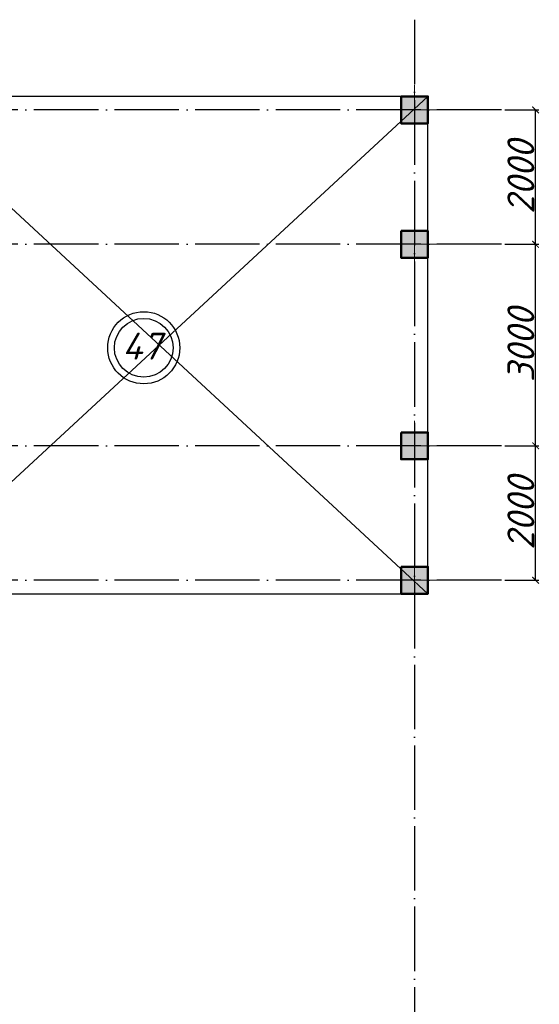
# Model space of a CAD drawing. Header units: millimetres. Extents: x 1112040 to 6903494, y -332921 to -150905.
# Tile 54 of 150: x 1561963 to 1569700, y -223034 to -208379. Entities that reach past the tile are written whole.
import ezdxf

# ---------------------------------------------------------------- set-up
doc = ezdxf.new("R2010")
doc.units = ezdxf.units.MM
doc.linetypes.add('ACAD_ISO04W100', pattern=[30, 24, -3, 0, -3])
doc.layers.add('kolonn', color=7, linetype='Continuous')
doc.layers.add('os', color=253, linetype='Continuous')
doc.styles.get("Standard").update_dxf_attribs({"font": 'isocpeui.ttf'})
doc.dimstyles.new('ISO-25', dxfattribs={"dimtxt": 400, "dimasz": 100, "dimexe": 50, "dimexo": 50, "dimgap": 20, "dimtad": 1, "dimdec": 0, "dimtxsty": 'Standard', "dimblk": 'ARCHTICK', "dimcen": 20, "dimclrd": 1, "dimclre": 1, "dimadec": 0, "dimazin": 0, "dimtfac": 1, "dimtdec": 0, "dimtmove": 0, "dimatfit": 3, "dimldrblk": 'ARCHTICK', "dimfxl": 1, "dimarcsym": 0})

# ---------------------------------------------------------------- blocks, each defined once
blk = doc.blocks.new('ghsdd')
at = {"ltscale": 50}
h = blk.add_hatch(color=256, dxfattribs=at)
h.paths.add_polyline_path([(0, 200), (-200, 200), (-200, 0), (0, 0)])
h.paths.add_polyline_path([(200, 0), (200, 200), (0, 200), (0, 0)])
h.paths.add_polyline_path([(0, 0), (-200, 0), (-200, -200), (0, -200)])
h.paths.add_polyline_path([(0, 0), (0, -200), (200, -200), (200, 0)])
at = {"lineweight": 0}
for p, q in [((0, -374), (0, 374)), ((-374, 0), (374, 0))]:
    blk.add_line(p, q, dxfattribs=at)
at = {"lineweight": 50, "ltscale": 50}
blk.add_lwpolyline([(200, 200), (200, -200), (-200, -200), (-200, 200), (200, 200)], dxfattribs=at)
blk = doc.blocks.new('_ArchTick')
at = {"color": 0, "linetype": 'ByBlock', "const_width": 0.15}
blk.add_lwpolyline([(-0.5, -0.5), (0.5, 0.5)], dxfattribs=at)
blk = doc.blocks.new('*D2754')
at = {"color": 1, "lineweight": -2, "transparency": 16777216}
for p, q in [((1569185, -214722), (1569695, -214722)), ((1569645, -216722), (1569645, -214722)), ((1569185, -216722), (1569695, -216722))]:
    blk.add_line(p, q, dxfattribs=at)
at = {"color": 1, "lineweight": -2, "transparency": 16777216, "xscale": 100, "yscale": 100, "zscale": 100}
for p, rotation in [((1569645, -214722), 90), ((1569645, -216722), 270)]:
    blk.add_blockref('_ArchTick', p, dxfattribs=dict(at, rotation=rotation))
at = {"color": 0, "transparency": 16777216, "insert": (1569425, -215722), "char_height": 400, "attachment_point": 5, "rotation": 90}
blk.add_mtext('2000', dxfattribs=at)
blk = doc.blocks.new('*D2755')
at = {"color": 1, "lineweight": -2, "transparency": 16777216}
for p, q in [((1569185, -211722), (1569695, -211722)), ((1569645, -214722), (1569645, -211722)), ((1569185, -214722), (1569695, -214722))]:
    blk.add_line(p, q, dxfattribs=at)
at = {"color": 1, "lineweight": -2, "transparency": 16777216, "xscale": 100, "yscale": 100, "zscale": 100}
for p, rotation in [((1569645, -211722), 90), ((1569645, -214722), 270)]:
    blk.add_blockref('_ArchTick', p, dxfattribs=dict(at, rotation=rotation))
at = {"color": 0, "transparency": 16777216, "insert": (1569425, -213222), "char_height": 400, "attachment_point": 5, "rotation": 90}
blk.add_mtext('3000', dxfattribs=at)
blk = doc.blocks.new('*D2756')
at = {"color": 1, "lineweight": -2, "transparency": 16777216}
for p, q in [((1569185, -209722), (1569695, -209722)), ((1569645, -211722), (1569645, -209722)), ((1569185, -211722), (1569695, -211722))]:
    blk.add_line(p, q, dxfattribs=at)
at = {"color": 1, "lineweight": -2, "transparency": 16777216, "xscale": 100, "yscale": 100, "zscale": 100}
for p, rotation in [((1569645, -209722), 90), ((1569645, -211722), 270)]:
    blk.add_blockref('_ArchTick', p, dxfattribs=dict(at, rotation=rotation))
at = {"color": 0, "transparency": 16777216, "insert": (1569425, -210722), "char_height": 400, "attachment_point": 5, "rotation": 90}
blk.add_mtext('2000', dxfattribs=at)
blk = doc.blocks.new('swww222s')
at = {"color": 1}
for radius in [537, 437]:
    blk.add_circle((34035, -33798), radius, dxfattribs=at)
blk.add_text('47', height=400, dxfattribs=at).set_placement((33715, -33974))

msp = doc.modelspace()

# ---------------------------------------------------------------- linework, layer by layer
at = {"color": 1}
for p, q in [((1560041.8, -216921.9), (1568041.8, -209521.9)), ((1568041.8, -216921.9), (1560041.8, -209521.9))]:
    msp.add_line(p, q, dxfattribs=at)
msp.add_lwpolyline([(1560041.8, -216921.9), (1568041.8, -216921.9), (1568041.8, -209521.9), (1560041.8, -209521.9)], dxfattribs=at)
at = {"layer": 'os', "linetype": 'ACAD_ISO04W100', "ltscale": 40}
for p, q in [((1567841.8, -208378.9), (1567841.8, -226089.4)), ((1569135.1, -209721.9), (1484191.9, -209721.9)), ((1569135.1, -211721.9), (1484191.9, -211721.9)), ((1569135.1, -214721.9), (1484191.9, -214721.9)), ((1569135.1, -216721.9), (1484191.9, -216721.9))]:
    msp.add_line(p, q, dxfattribs=at)

# ---------------------------------------------------------------- block references
msp.add_blockref('swww222s', (1529775.5, -179463.8))
at = {"layer": 'kolonn', "xscale": -1}
for p in [(1567841.8, -209721.9), (1567841.8, -211721.9), (1567841.8, -214721.9), (1567841.8, -216721.9)]:
    msp.add_blockref('ghsdd', p, dxfattribs=at)

# ---------------------------------------------------------------- dimensions: what is measured, and where the dimension line sits
for base, p1, p2, picture, middle in [((1569645.1, -209721.9), (1569135.1, -211721.9), (1569135.1, -209721.9), '*D2756', (1569425.1, -210721.9)), ((1569645.1, -211721.9), (1569135.1, -214721.9), (1569135.1, -211721.9), '*D2755', (1569425.1, -213221.9))]:
    dim = msp.add_linear_dim(base=base, p1=p1, p2=p2, angle=90, dimstyle='ISO-25', override={"dimtmove": 1})
    dim.commit()
    dim.dimension.update_dxf_attribs({"geometry": picture, "text_midpoint": middle})
dim = msp.add_linear_dim(base=(1569645.1, -214721.9), p1=(1569135.1, -216721.9), p2=(1569135.1, -214721.9), angle=90, dimstyle='ISO-25')
dim.commit()
dim.dimension.update_dxf_attribs({"geometry": '*D2754', "text_midpoint": (1569425.1, -215721.9)})

doc.saveas('drawing.dxf')
